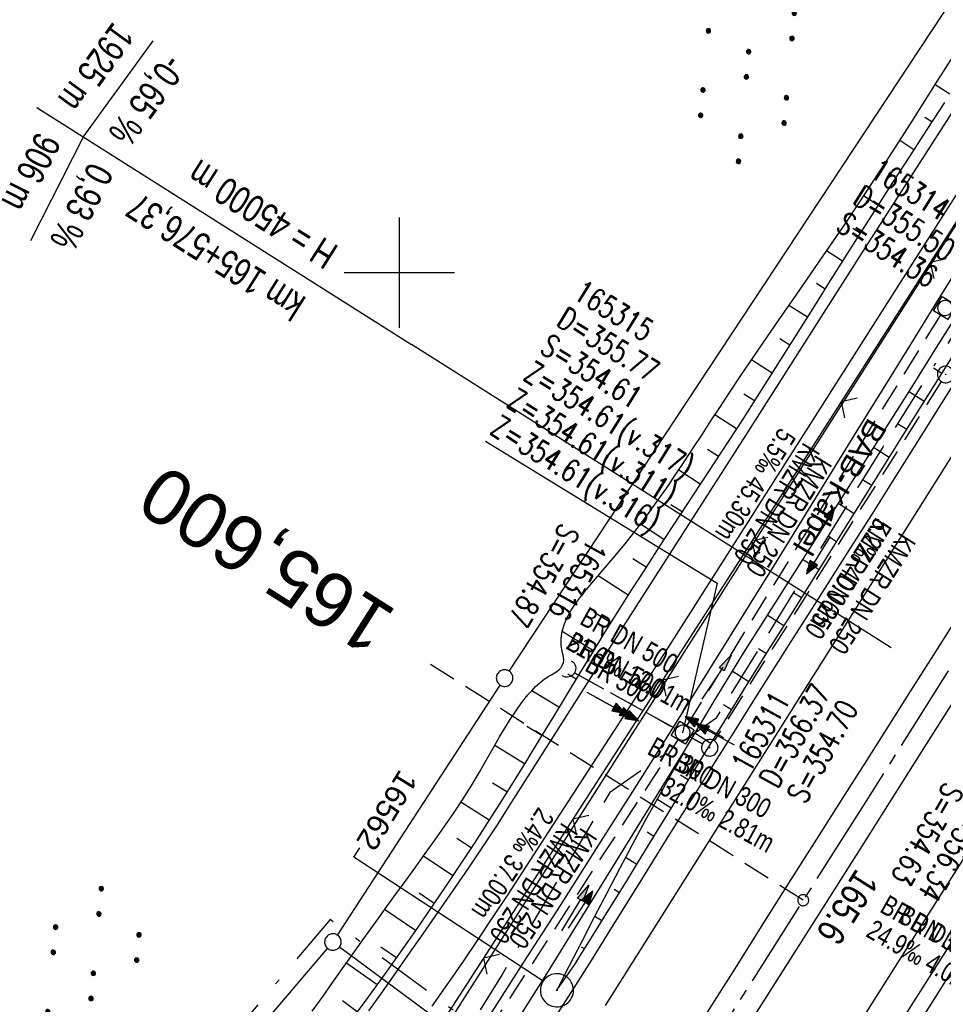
# Model space of a CAD drawing. Extents: x 509601 to 510326, y 459976 to 460916.
# Tile 20 of 39: x 509766 to 509849, y 460234 to 460323. Entities that reach past the tile are written whole.
import ezdxf
from ezdxf import colors
from ezdxf.entities.mleader import LeaderData, LeaderLine
from ezdxf.enums import TextEntityAlignment as Align
from ezdxf.math import Vec2, Vec3

# ---------------------------------------------------------------- set-up
doc = ezdxf.new("R2010")
doc.units = 0
doc.header["$LTSCALE"] = 10
doc.header["$MEASUREMENT"] = 0
for name, pattern in [('ACAD_ISO16W100', [73, 15, -6.5, 15, -6.5, 15, -7, 1, -7]), ('ACHSE', [5.5, 4, -0.5, 0.5, -0.5]), ('AUSGEZOGEN', [0]), ('LT00', [0]), ('LT08', [0.42, 0.2, -0.1, 0.02, -0.1]), ('LT12', [0.4, 0.3, -0.1]), ('LT17', [0.15, 0.1, -0.05]), ('STRICHLINIE2', [0.375, 0.25, -0.125])]:
    doc.linetypes.add(name, pattern=pattern)
doc.layers.get('0').update_dxf_attribs({"linetype": 'LT00'})
for name, color, linetype in [('--EK_FBR', 1, 'LT00'), ('--EK_Halt-Pfeil', 4, 'LT00'), ('--EK_Haltung', 7, 'STRICHLINIE2'), ('--EK_Haltung-Text', 140, 'LT00'), ('--EK_Schacht-Text', 5, 'LT00'), ('--EK_ST-93-1', 30, 'LT17'), ('--EL_DFK_AB_L', 21, 'LT00'), ('--EL_Halt-Pfeil', 4, 'LT00'), ('--EL_Haltung', 182, 'STRICHLINIE2'), ('--EL_Haltung-Text', 182, 'LT00'), ('-AX-093', 35, 'ACHSE'), ('-GRA-20W', 250, 'LT00'), ('-ST-93-1', 250, 'LT00'), ('BAB-KABEL', 220, 'ACAD_ISO16W100'), ('BAB-KABEL_TEXT', 221, 'Continuous'), ('DFK_AB_L', 21, 'LT00'), ('DFK_GZPKT', 250, 'LT00'), ('DFK_KATASTER', 250, 'LT00'), ('DFK_NUTZUNG', 250, 'LT00'), ('DL', 182, 'LT12'), ('DL_PFEIL', 201, 'LT00'), ('DL_TEXT', 182, 'LT00'), ('FESTPKT_TEXT_B', 211, 'LT00'), ('GEMEINDEGRENZE', 3, 'LT08'), ('PFEIL', 140, 'AUSGEZOGEN'), ('V109_AFBR_BAB', 250, 'LT00'), ('V109_BOESCH', 250, 'LT00'), ('V109_BOSCHUNG', 250, 'LT00'), ('V109_GRABEN', 250, 'LT00'), ('V109_KA_MULD', 182, 'LT00'), ('V109_KA_PRUF', 182, 'LT00'), ('V109_LD_MARK', 250, 'LT00'), ('V109_PKT_AU', 211, 'LT00'), ('V109_RASTER', 250, 'LT00'), ('V109_UK_DURCH', 182, 'LT00'), ('V109_ZAUN', 40, 'LT00')]:
    doc.layers.add(name, color=color, linetype=linetype)
doc.styles.add('Beschrift', font='ARIAL.TTF')
doc.styles.add('Haltungsbeschriftung', font='ARIAL.TTF', dxfattribs={"width": 0.75})
doc.styles.add('schachtbeschriftung', font='romans.shx', dxfattribs={"width": 0.75, "height": 2})
doc.styles.get("Standard").update_dxf_attribs({"font": 'ARIAL.TTF'})

# ---------------------------------------------------------------- blocks, each defined once
blk = doc.blocks.new('SYMB7010')
at = {"color": 0, "linetype": 'ByBlock'}
for points in [[(-0.031408, 0.499213), (-0.093728, 0.49134), (-0.15457, 0.475719), (-0.212975, 0.452595), (-0.268021, 0.422333), (-0.31884, 0.385411), (-0.36463, 0.342411), (-0.40467, 0.29401), (-0.438329, 0.240973), (-0.465074, 0.184136), (-0.484486, 0.124395), (-0.496256, 0.062692), (-0.5002, 0)], [(-0.5002, 0), (-0.496256, -0.062692), (-0.484486, -0.124395), (-0.465075, -0.184136), (-0.438329, -0.240973), (-0.404671, -0.29401), (-0.36463, -0.342411), (-0.31884, -0.385411), (-0.268021, -0.422333), (-0.212975, -0.452595), (-0.154571, -0.475719), (-0.093728, -0.49134), (-0.031408, -0.499213), (0.031408, -0.499213)], [(0.5002, 0), (0.496256, 0.062692), (0.484485, 0.124395), (0.465074, 0.184136), (0.438329, 0.240973), (0.40467, 0.29401), (0.36463, 0.342411), (0.31884, 0.385411), (0.268021, 0.422333), (0.212975, 0.452595), (0.15457, 0.475719), (0.093728, 0.49134), (0.031408, 0.499213), (-0.031408, 0.499213)], [(0.031408, -0.499213), (0.093728, -0.491341), (0.15457, -0.475719), (0.212975, -0.452595), (0.268021, -0.422333), (0.31884, -0.385411), (0.36463, -0.342411), (0.404671, -0.294011), (0.438329, -0.240974), (0.465075, -0.184136), (0.484486, -0.124395), (0.496256, -0.062692), (0.500201, 0)]]:
    blk.add_lwpolyline(points, dxfattribs=at)
blk = doc.blocks.new('SYMB7110')
at = {"color": 0, "linetype": 'ByBlock'}
for p, q in [((-0.515, 0.392919), (-0.515, 0.367081)), ((-0.51, 0.362895), (-0.51, 0.397105)), ((-0.505, 0.399164), (-0.505, 0.360836)), ((-0.5, 0.360204), (-0.5, 0.399796)), ((-0.495, 0.399164), (-0.495, 0.360836)), ((-0.49, 0.362895), (-0.49, 0.397105)), ((-0.485, 0.392919), (-0.485, 0.367081)), ((-0.48, 0.379874), (-0.48, 0.380145)), ((-0.285, 0.392919), (-0.285, 0.367081)), ((-0.28, 0.362895), (-0.28, 0.397105)), ((-0.275, 0.399164), (-0.275, 0.360836)), ((-0.27, 0.360204), (-0.27, 0.399796)), ((-0.265, 0.399164), (-0.265, 0.360836)), ((-0.26, 0.362895), (-0.26, 0.397105)), ((-0.255, 0.392919), (-0.255, 0.367081)), ((-0.25, 0.379874), (-0.25, 0.380146)), ((0.255, 0.392919), (0.255, 0.367081)), ((0.26, 0.362895), (0.26, 0.397105)), ((0.265, 0.399164), (0.265, 0.360836)), ((0.27, 0.360204), (0.27, 0.399796)), ((0.275, 0.399164), (0.275, 0.360836)), ((0.28, 0.362895), (0.28, 0.397105)), ((0.285, 0.392919), (0.285, 0.367081)), ((0.29, 0.379874), (0.29, 0.380145)), ((0.485, 0.392919), (0.485, 0.367081)), ((0.49, 0.362895), (0.49, 0.397105)), ((0.495, 0.399164), (0.495, 0.360836)), ((0.5, 0.360204), (0.5, 0.399796)), ((0.505, 0.399164), (0.505, 0.360836)), ((0.51, 0.362895), (0.51, 0.397105)), ((0.515, 0.392919), (0.515, 0.367081)), ((0.52, 0.379874), (0.52, 0.380146)), ((-0.9, 0.012919), (-0.9, -0.012919)), ((-0.895, -0.017106), (-0.895, 0.017105)), ((-0.89, 0.019164), (-0.89, -0.019164)), ((-0.885, -0.019797), (-0.885, 0.019796)), ((-0.88, 0.019164), (-0.88, -0.019164)), ((-0.875, -0.017106), (-0.875, 0.017105)), ((-0.87, 0.012919), (-0.87, -0.012919)), ((-0.865, -0.000126), (-0.865, 0.000145)), ((-0.67, 0.012919), (-0.67, -0.012919)), ((-0.665, -0.017106), (-0.665, 0.017105)), ((-0.66, 0.019164), (-0.66, -0.019164)), ((-0.655, -0.019797), (-0.655, 0.019796)), ((-0.65, 0.019164), (-0.65, -0.019164)), ((-0.645, -0.017106), (-0.645, 0.017105)), ((-0.64, 0.012919), (-0.64, -0.012919)), ((-0.635, -0.000126), (-0.635, 0.000145)), ((-0.13, 0.012919), (-0.13, -0.012919)), ((-0.125, -0.017105), (-0.125, 0.017105)), ((-0.12, 0.019164), (-0.12, -0.019164)), ((-0.115, -0.019796), (-0.115, 0.019796)), ((-0.11, 0.019164), (-0.11, -0.019164)), ((-0.105, -0.017105), (-0.105, 0.017105)), ((-0.1, 0.012919), (-0.1, -0.012919)), ((-0.095, -0.000126), (-0.095, 0.000146)), ((0.1, 0.012919), (0.1, -0.012919)), ((0.105, -0.017105), (0.105, 0.017105)), ((0.11, 0.019164), (0.11, -0.019164)), ((0.115, -0.019796), (0.115, 0.019796)), ((0.12, 0.019164), (0.12, -0.019164)), ((0.125, -0.017105), (0.125, 0.017105)), ((0.13, 0.012919), (0.13, -0.012919)), ((0.135, -0.000126), (0.135, 0.000146)), ((0.64, 0.012919), (0.64, -0.012919)), ((0.645, -0.017105), (0.645, 0.017105)), ((0.65, 0.019164), (0.65, -0.019164)), ((0.655, -0.019796), (0.655, 0.019796)), ((0.66, 0.019164), (0.66, -0.019164)), ((0.665, -0.017105), (0.665, 0.017105)), ((0.67, 0.012919), (0.67, -0.012919)), ((0.675, -0.000126), (0.675, 0.000146)), ((0.87, 0.012919), (0.87, -0.012919)), ((0.875, -0.017105), (0.875, 0.017105)), ((0.88, 0.019164), (0.88, -0.019164)), ((0.885, -0.019796), (0.885, 0.019796)), ((0.89, 0.019164), (0.89, -0.019164)), ((0.895, -0.017105), (0.895, 0.017105)), ((0.9, 0.012919), (0.9, -0.012919)), ((0.905, -0.000126), (0.905, 0.000146)), ((-0.515, -0.367081), (-0.515, -0.392919)), ((-0.51, -0.397105), (-0.51, -0.362895)), ((-0.505, -0.360836), (-0.505, -0.399164)), ((-0.5, -0.399796), (-0.5, -0.360204)), ((-0.495, -0.360836), (-0.495, -0.399164)), ((-0.49, -0.397106), (-0.49, -0.362895)), ((-0.485, -0.367081), (-0.485, -0.392919)), ((-0.48, -0.380126), (-0.48, -0.379855)), ((-0.285, -0.367081), (-0.285, -0.392919)), ((-0.28, -0.397105), (-0.28, -0.362895)), ((-0.275, -0.360836), (-0.275, -0.399164)), ((-0.27, -0.399796), (-0.27, -0.360204)), ((-0.265, -0.360836), (-0.265, -0.399164)), ((-0.26, -0.397105), (-0.26, -0.362895)), ((-0.255, -0.367081), (-0.255, -0.392919)), ((-0.25, -0.380126), (-0.25, -0.379855)), ((0.255, -0.367081), (0.255, -0.392919)), ((0.26, -0.397105), (0.26, -0.362895)), ((0.265, -0.360836), (0.265, -0.399164)), ((0.27, -0.399796), (0.27, -0.360204)), ((0.275, -0.360836), (0.275, -0.399164)), ((0.28, -0.397105), (0.28, -0.362895)), ((0.285, -0.367081), (0.285, -0.392919)), ((0.29, -0.380126), (0.29, -0.379855)), ((0.485, -0.367081), (0.485, -0.392919)), ((0.49, -0.397105), (0.49, -0.362895)), ((0.495, -0.360836), (0.495, -0.399164)), ((0.5, -0.399796), (0.5, -0.360204)), ((0.505, -0.360836), (0.505, -0.399164)), ((0.51, -0.397105), (0.51, -0.362895)), ((0.515, -0.367081), (0.515, -0.392919)), ((0.52, -0.380126), (0.52, -0.379855))]:
    blk.add_line(p, q, dxfattribs=at)
for points in [[(-0.48, 0.38), (-0.481981, 0.388678), (-0.48753, 0.395637), (-0.49555, 0.399499), (-0.50445, 0.399499), (-0.51247, 0.395637), (-0.518019, 0.388678), (-0.52, 0.38), (-0.518019, 0.371322), (-0.51247, 0.364363), (-0.50445, 0.360501), (-0.49555, 0.360501), (-0.48753, 0.364363), (-0.481981, 0.371322), (-0.48, 0.38)], [(-0.25, 0.38), (-0.251981, 0.388678), (-0.25753, 0.395637), (-0.26555, 0.399499), (-0.27445, 0.399499), (-0.28247, 0.395637), (-0.288019, 0.388678), (-0.29, 0.38), (-0.288019, 0.371322), (-0.28247, 0.364363), (-0.27445, 0.360501), (-0.26555, 0.360501), (-0.25753, 0.364363), (-0.251981, 0.371322), (-0.25, 0.38)], [(0.29, 0.38), (0.288019, 0.388678), (0.28247, 0.395637), (0.27445, 0.399499), (0.26555, 0.399499), (0.25753, 0.395637), (0.251981, 0.388678), (0.25, 0.38), (0.251981, 0.371322), (0.25753, 0.364363), (0.26555, 0.360501), (0.27445, 0.360501), (0.28247, 0.364363), (0.288019, 0.371322), (0.29, 0.38)], [(0.52, 0.38), (0.518019, 0.388678), (0.51247, 0.395637), (0.50445, 0.399499), (0.495549, 0.399499), (0.48753, 0.395637), (0.481981, 0.388678), (0.48, 0.38), (0.481981, 0.371322), (0.48753, 0.364363), (0.495549, 0.360501), (0.50445, 0.360501), (0.51247, 0.364363), (0.518019, 0.371322), (0.52, 0.38)], [(-0.865, 0), (-0.866981, 0.008678), (-0.87253, 0.015637), (-0.88055, 0.019498), (-0.88945, 0.019498), (-0.89747, 0.015637), (-0.903019, 0.008678), (-0.905, 0)], [(-0.905, 0), (-0.903019, -0.008678), (-0.89747, -0.015637), (-0.88945, -0.019499), (-0.88055, -0.019499), (-0.87253, -0.015637), (-0.866981, -0.008678), (-0.865, 0)], [(-0.635, 0), (-0.636981, 0.008678), (-0.64253, 0.015637), (-0.65055, 0.019498), (-0.65945, 0.019498), (-0.66747, 0.015637), (-0.673019, 0.008678), (-0.675, 0)], [(-0.675, 0), (-0.673019, -0.008678), (-0.66747, -0.015637), (-0.65945, -0.019499), (-0.65055, -0.019499), (-0.64253, -0.015637), (-0.636981, -0.008678), (-0.635, 0)], [(-0.095, 0), (-0.096981, 0.008678), (-0.10253, 0.015637), (-0.11055, 0.019499), (-0.11945, 0.019499), (-0.12747, 0.015637), (-0.133019, 0.008678), (-0.135, 0)], [(-0.135, 0), (-0.133019, -0.008678), (-0.12747, -0.015637), (-0.11945, -0.019499), (-0.11055, -0.019499), (-0.10253, -0.015637), (-0.096981, -0.008678), (-0.095, 0)], [(0.135, 0), (0.133019, 0.008678), (0.12747, 0.015637), (0.11945, 0.019499), (0.11055, 0.019499), (0.10253, 0.015637), (0.096981, 0.008678), (0.095, 0)], [(0.095, 0), (0.096981, -0.008678), (0.10253, -0.015637), (0.11055, -0.019499), (0.11945, -0.019499), (0.12747, -0.015637), (0.133019, -0.008678), (0.135, 0)], [(0.675, 0), (0.673019, 0.008678), (0.66747, 0.015637), (0.65945, 0.019499), (0.65055, 0.019499), (0.64253, 0.015637), (0.636981, 0.008678), (0.635, 0)], [(0.635, 0), (0.636981, -0.008678), (0.64253, -0.015637), (0.65055, -0.019499), (0.65945, -0.019499), (0.66747, -0.015637), (0.673019, -0.008678), (0.675, 0)], [(0.905, 0), (0.903019, 0.008678), (0.89747, 0.015637), (0.88945, 0.019499), (0.88055, 0.019499), (0.87253, 0.015637), (0.866981, 0.008678), (0.865, 0)], [(0.865, 0), (0.866981, -0.008678), (0.87253, -0.015637), (0.88055, -0.019499), (0.88945, -0.019499), (0.89747, -0.015637), (0.903019, -0.008678), (0.905, 0)], [(-0.48, -0.38), (-0.481981, -0.371322), (-0.48753, -0.364363), (-0.49555, -0.360501), (-0.50445, -0.360501), (-0.51247, -0.364363), (-0.518019, -0.371322), (-0.52, -0.38), (-0.518019, -0.388678), (-0.51247, -0.395637), (-0.50445, -0.399499), (-0.49555, -0.399499), (-0.48753, -0.395637), (-0.481981, -0.388678), (-0.48, -0.38)], [(-0.25, -0.38), (-0.251981, -0.371322), (-0.25753, -0.364363), (-0.26555, -0.360501), (-0.27445, -0.360501), (-0.28247, -0.364363), (-0.288019, -0.371322), (-0.29, -0.38), (-0.288019, -0.388678), (-0.28247, -0.395637), (-0.27445, -0.399499), (-0.26555, -0.399499), (-0.25753, -0.395637), (-0.251981, -0.388678), (-0.25, -0.38)], [(0.29, -0.38), (0.288019, -0.371322), (0.28247, -0.364363), (0.27445, -0.360501), (0.26555, -0.360501), (0.25753, -0.364363), (0.251981, -0.371322), (0.25, -0.38), (0.251981, -0.388678), (0.25753, -0.395637), (0.26555, -0.399499), (0.27445, -0.399499), (0.28247, -0.395637), (0.288019, -0.388678), (0.29, -0.38)], [(0.52, -0.38), (0.518019, -0.371322), (0.51247, -0.364363), (0.50445, -0.360501), (0.495549, -0.360501), (0.48753, -0.364363), (0.481981, -0.371322), (0.48, -0.38), (0.481981, -0.388678), (0.48753, -0.395637), (0.495549, -0.399499), (0.50445, -0.399499), (0.51247, -0.395637), (0.518019, -0.388678), (0.52, -0.38)]]:
    blk.add_lwpolyline(points, dxfattribs=at)
blk = doc.blocks.new('Pfreil3')
at = {"layer": 'PFEIL'}
blk.add_hatch(color=256, dxfattribs=at).paths.add_polyline_path([(-1.549, 0.273), (-1.549, -0.273), (0, 0)])
for p, q in [((-1.549, 0), (-4.831, 0)), ((-1.549, -0.273), (-1.549, 0.273)), ((-1.549, 0.273), (0, 0)), ((0, 0), (-1.549, -0.273))]:
    blk.add_line(p, q, dxfattribs=at)
blk = doc.blocks.new('SYMB0003')
at = {"color": 0, "linetype": 'ByBlock'}
for p, q in [((-0.015712, 0), (0.010166, 0.012015)), ((0, -0.021257), (-0.015712, 0)), ((0.010166, 0.012015), (0, -0.021257))]:
    blk.add_line(p, q, dxfattribs=at)
for points in [[(-0.031395, 0.499013), (-0.093691, 0.491144), (-0.154509, 0.475528), (-0.21289, 0.452414), (-0.267913, 0.422164), (-0.318712, 0.385257), (-0.364484, 0.342274), (-0.404509, 0.293893), (-0.438154, 0.240877), (-0.464888, 0.184062), (-0.484292, 0.124345), (-0.496058, 0.062667), (-0.5, 0)], [(0.5, 0), (0.496057, 0.062667), (0.484292, 0.124345), (0.464888, 0.184062), (0.438153, 0.240877), (0.404509, 0.293893), (0.364484, 0.342274), (0.318712, 0.385257), (0.267913, 0.422164), (0.21289, 0.452414), (0.154509, 0.475528), (0.093691, 0.491144), (0.031395, 0.499013), (-0.031395, 0.499013)], [(-0.5, 0), (-0.496058, -0.062667), (-0.484292, -0.124345), (-0.464888, -0.184062), (-0.438154, -0.240877), (-0.404509, -0.293893), (-0.364485, -0.342274), (-0.318712, -0.385257), (-0.267914, -0.422164), (-0.21289, -0.452414), (-0.154509, -0.475529), (-0.093691, -0.491144), (-0.031395, -0.499014), (0.031395, -0.499014)], [(0.031395, -0.499014), (0.093691, -0.491144), (0.154509, -0.475529), (0.21289, -0.452414), (0.267914, -0.422164), (0.318712, -0.385257), (0.364485, -0.342274), (0.404509, -0.293893), (0.438154, -0.240877), (0.464889, -0.184062), (0.484292, -0.124345), (0.496058, -0.062667), (0.5, 0)]]:
    blk.add_lwpolyline(points, dxfattribs=at)
blk = doc.blocks.new('SYMB1107')
at = {"color": 0, "linetype": 'ByBlock'}
for points in [[(-0.2, 0), (-0.196157, 0.039018), (-0.184776, 0.076537), (-0.166294, 0.111114), (-0.141421, 0.141421), (-0.111114, 0.166294), (-0.076537, 0.184776), (-0.039018, 0.196157), (0, 0.2)], [(0, 0.2), (0.039018, 0.196157), (0.076537, 0.184776), (0.111114, 0.166294), (0.141421, 0.141421), (0.166294, 0.111114), (0.184776, 0.076537), (0.196157, 0.039018), (0.2, 0)]]:
    blk.add_lwpolyline(points, dxfattribs=at)
blk = doc.blocks.new('SYMB1210')
at = {"color": 0, "linetype": 'ByBlock'}
blk.add_line((0.018815, -0.179014), (0.055623, -0.17119), dxfattribs=at)
for points in [[(-0.2, -0.2), (-0.2, 0.2), (0.2, 0.2), (0.2, -0.2), (-0.2, -0.2)], [(0.018815, 0.179014), (-0.018815, 0.179014), (-0.055623, 0.17119), (-0.09, 0.155885), (-0.120444, 0.133766), (-0.145623, 0.105801), (-0.164438, 0.073213), (-0.176067, 0.037424), (-0.18, 0)], [(-0.18, 0), (-0.176067, -0.037424), (-0.164438, -0.073213), (-0.145623, -0.105801), (-0.120444, -0.133766), (-0.09, -0.155885), (-0.055623, -0.17119), (-0.018815, -0.179014), (0.018815, -0.179014)], [(0.18, 0), (0.176067, 0.037424), (0.164438, 0.073213), (0.145623, 0.105801), (0.120444, 0.133766), (0.09, 0.155885), (0.055623, 0.17119), (0.018815, 0.179014)], [(0.055623, -0.17119), (0.09, -0.155885), (0.120444, -0.133766), (0.145623, -0.105801), (0.164438, -0.073213), (0.176067, -0.037424), (0.18, 0)]]:
    blk.add_lwpolyline(points, dxfattribs=at)
blk = doc.blocks.new('_None')
blk = doc.blocks.new('SYMB0024')
at = {"color": 0, "linetype": 'ByBlock'}
for p, q in [((-0.5, 0.5), (0, 0)), ((0, 0), (0.5, 0.5))]:
    blk.add_line(p, q, dxfattribs=at)
blk = doc.blocks.new('SYMB0070')
at = {"color": 0, "linetype": 'ByBlock'}
for p, q in [((-0.5, 0), (0.2, 0)), ((0.5, 0), (0.2, 0.1)), ((0.2, 0.1), (0.2, 0)), ((0.468, 0), (0.21, 0.086)), ((0.21, 0.086), (0.21, -0.086)), ((0.21, -0.086), (0.468, 0)), ((0.22, -0.072), (0.437, 0)), ((0.23, -0.058), (0.405, 0)), ((0.24, -0.045), (0.374, 0)), ((0.342, 0), (0.25, 0.031)), ((0.25, 0.031), (0.25, -0.031)), ((0.25, -0.031), (0.342, 0)), ((0.26, -0.017), (0.31, 0)), ((0.27, -0.003), (0.279, 0))]:
    blk.add_line(p, q, dxfattribs=at)
for points in [[(0.2, 0), (0.2, -0.1), (0.5, 0)], [(0.437, 0), (0.22, 0.072), (0.22, -0.072)], [(0.405, 0), (0.23, 0.058), (0.23, -0.058)], [(0.374, 0), (0.24, 0.045), (0.24, -0.045)], [(0.31, 0), (0.26, 0.017), (0.26, -0.017)], [(0.279, 0), (0.27, 0.003), (0.27, -0.003)]]:
    blk.add_lwpolyline(points, dxfattribs=at)
blk = doc.blocks.new('SYMB2')
at = {"color": 0, "linetype": 'ByBlock', "flags": 128}
for points in [[(-0.031395, 0.499013), (-0.093691, 0.491144), (-0.154509, 0.475528), (-0.21289, 0.452414), (-0.267913, 0.422164), (-0.318712, 0.385257), (-0.364484, 0.342274), (-0.404509, 0.293893), (-0.438154, 0.240877), (-0.464888, 0.184062), (-0.484292, 0.124345), (-0.496058, 0.062667), (-0.5, 0)], [(-0.5, 0), (-0.496058, -0.062667), (-0.484292, -0.124345), (-0.464888, -0.184062), (-0.438154, -0.240877), (-0.404509, -0.293893), (-0.364485, -0.342274), (-0.318712, -0.385257), (-0.267914, -0.422164), (-0.21289, -0.452414), (-0.154509, -0.475529), (-0.093691, -0.491144), (-0.031395, -0.499014), (0.031395, -0.499014)], [(0.5, 0), (0.496057, 0.062667), (0.484292, 0.124345), (0.464888, 0.184062), (0.438153, 0.240877), (0.404509, 0.293893), (0.364484, 0.342274), (0.318712, 0.385257), (0.267913, 0.422164), (0.21289, 0.452414), (0.154509, 0.475528), (0.093691, 0.491144), (0.031395, 0.499013), (-0.031395, 0.499013)], [(0.031395, -0.499014), (0.093691, -0.491144), (0.154509, -0.475529), (0.21289, -0.452414), (0.267914, -0.422164), (0.318712, -0.385257), (0.364485, -0.342274), (0.404509, -0.293893), (0.438154, -0.240877), (0.464889, -0.184062), (0.484292, -0.124345), (0.496058, -0.062667), (0.5, 0)]]:
    blk.add_lwpolyline(points, dxfattribs=at)

msp = doc.modelspace()

# ---------------------------------------------------------------- linework, layer by layer
at = {"layer": '--EK_FBR'}
for points in [[(510011.406, 460496.817), (509999.987, 460478.335), (509987.449, 460458.133), (509974.348, 460436.995), (509961.896, 460416.971), (509949.502, 460397.266), (509940.586, 460382.971), (509927.682, 460362.435), (509915.231, 460342.591), (509902.115, 460321.764), (509888.368, 460299.901), (509875.534, 460279.551), (509863.421, 460260.35), (509850.935, 460240.657), (509838.386, 460220.89)], [(509802.982, 460233.464), (509804.383, 460235.471), (509805.769, 460237.488), (509807.14, 460239.515), (509808.5, 460241.551), (509809.849, 460243.593), (509811.191, 460245.64), (509812.526, 460247.691), (509813.857, 460249.745), (509824.298, 460265.879), (509835.193, 460283.002), (509846.347, 460300.532), (509857.091, 460317.355), (509866.688, 460332.533), (509878.948, 460351.669), (509882.831, 460357.755), (509899.892, 460384.592), (509910.982, 460401.871), (509922.248, 460419.533), (509932.706, 460435.818), (509944.754, 460454.696), (509955.283, 460471.527), (509966.191, 460488.451)], [(509907.17, 460404.143), (509896.158, 460386.876), (509883.77, 460367.496), (509879.123, 460360.183), (509875.076, 460353.884), (509862.898, 460334.735), (509853.463, 460319.73), (509842.503, 460302.713), (509831.384, 460285.243), (509820.723, 460268.567), (509810.15, 460251.93), (509808.853, 460249.914), (509807.535, 460247.912), (509806.2, 460245.922), (509804.85, 460243.942), (509803.488, 460241.969), (509802.117, 460240.002), (509800.74, 460238.039), (509799.36, 460236.078), (509798.28, 460234.546), (509797.198, 460233.016)], [(509851.281, 460291.526), (509849.162, 460288.155), (509847.043, 460284.783), (509844.922, 460281.413), (509842.799, 460278.043), (509840.672, 460274.677), (509838.951, 460271.962), (509837.228, 460269.248), (509835.504, 460266.535), (509833.781, 460263.821), (509832.06, 460261.105), (509830.343, 460258.387), (509828.632, 460255.666), (509827.02, 460253.089), (509825.412, 460250.51), (509823.807, 460247.929), (509822.202, 460245.347), (509820.597, 460242.766), (509818.989, 460240.186), (509817.377, 460237.61), (509815.758, 460235.037), (509814.167, 460232.524)]]:
    msp.add_lwpolyline(points, dxfattribs=at)
at = {"layer": '--EK_FBR', "color": 2}
for points in [[(509850.513, 460268.62), (509848.437, 460265.34), (509846.359, 460262.062), (509844.279, 460258.785), (509842.198, 460255.508), (509840.118, 460252.231), (509838.04, 460248.953), (509835.502, 460244.941), (509832.967, 460240.928), (509830.434, 460236.912), (509827.903, 460232.896)], [(509853.708, 460266.598), (509847.562, 460256.879), (509841.412, 460247.163), (509838.209, 460242.107), (509835.006, 460237.052), (509831.804, 460231.996)]]:
    msp.add_lwpolyline(points, dxfattribs=at)
at = {"layer": '--EK_Haltung'}
for p, q in [((509826.078, 460258.897), (509849.091, 460296.168)), ((509849.137, 460290.137), (509828.544, 460257.531)), ((509815.844, 460263.739), (509825.029, 460258.624)), ((509805.925, 460227.873), (509825.275, 460257.63)), ((509827.487, 460257.26), (509826.34, 460257.896))]:
    msp.add_line(p, q, dxfattribs=at)
at = {"layer": '--EK_Schacht-Text', "flags": 128}
msp.add_lwpolyline([(509807.81, 460284.723), (509828.806, 460271.823), (509825.684, 460258.259)], dxfattribs=at)
at = {"layer": '--EK_ST-93-1', "ltscale": 2.5}
msp.add_line((509836.617, 460243.068), (509802.821, 460264.466), dxfattribs=at)
at = {"layer": '--EL_DFK_AB_L'}
msp.add_line((509932.938, 460434.207), (509804.672, 460232.293), dxfattribs=at)
at = {"layer": '--EL_Haltung'}
for p, q in [((509826.078, 460258.897), (509849.091, 460296.168)), ((509849.137, 460290.137), (509828.544, 460257.531)), ((509815.844, 460263.739), (509825.029, 460258.624)), ((509805.925, 460227.873), (509825.275, 460257.63)), ((509827.487, 460257.26), (509826.34, 460257.896))]:
    msp.add_line(p, q, dxfattribs=at)
at = {"layer": '-AX-093', "ltscale": 0.2}
msp.add_lwpolyline([(509989.923, 460487.425), (509976.585, 460465.943), (509963.225, 460444.475), (509949.842, 460423.021), (509936.44, 460401.58), (509923.018, 460380.151), (509909.577, 460358.733), (509896.119, 460337.326), (509882.646, 460315.93), (509869.157, 460294.542), (509855.655, 460273.164), (509842.14, 460251.793), (509828.613, 460230.43), (509815.077, 460209.073), (509801.53, 460187.722), (509787.976, 460166.376), (509774.415, 460145.035), (509760.847, 460123.697), (509747.275, 460102.363), (509733.7, 460081.031), (509717.067, 460054.904)], dxfattribs=at)
at = {"layer": '-GRA-20W'}
for p, q in [((509771.339, 460312.312), (509777.685, 460321.044)), ((509767.113, 460314.984), (509801.089, 460293.498)), ((509771.339, 460312.312), (509766.549, 460302.911)), ((509844.604, 460265.98), (509801.089, 460293.498))]:
    msp.add_line(p, q, dxfattribs=at)
at = {"layer": 'BAB-KABEL', "ltscale": 0.03, "flags": 128}
msp.add_lwpolyline([(510190.691, 460849.487), (510190.018, 460847.767), (510183.495, 460836.65), (510180.008, 460830.874), (510176.148, 460823.975), (510174.496, 460821.683), (510167.06, 460811.484), (510163.849, 460807.726), (510158.702, 460798.437), (510145.591, 460775.749), (510145.515, 460775.622), (510139.551, 460766.251), (510127.889, 460745.686), (510116.48, 460725.504), (510103.19, 460703.693), (510088.771, 460679.997), (510076.363, 460660.183), (510061.574, 460635.848), (510045.285, 460608.895), (510034.008, 460589.702), (510024.1, 460573.649), (510002.668, 460537.932), (509987.301, 460513.096), (509974.333, 460492.261), (509961.21, 460471.994), (509950.27, 460455.503), (509943.57, 460445.898), (509931.328, 460428.697), (509923.89, 460415.128), (509914.561, 460398.501), (509908.297, 460386.712), (509894.891, 460365.429), (509878.847, 460339.881), (509861.197, 460311.883), (509843.864, 460284.23), (509828.701, 460259.544), (509819.089, 460252.85), (509809.313, 460236.334), (509794.746, 460212.757), (509792.125, 460209.119), (509771.59, 460183.683), (509747.182, 460153.37), (509734.689, 460137.244), (509730.907, 460132.09), (509733.129, 460114.536), (509731.409, 460108.008), (509724.523, 460095.604), (509711.28, 460076.685), (509702.947, 460063.479)], dxfattribs=at)
at = {"layer": 'DFK_AB_L'}
msp.add_line((509932.938, 460434.207), (509804.672, 460232.293), dxfattribs=at)
at = {"layer": 'DFK_KATASTER'}
for p, q in [((509809.953, 460263.846), (509873.91, 460360.829)), ((509794.379, 460239.898), (509809.131, 460262.591)), ((509779.376, 460222.111), (509793.484, 460238.698)), ((509794.573, 460238.824), (509803.667, 460232.105))]:
    msp.add_line(p, q, dxfattribs=at)
at = {"layer": 'DL'}
for p, q in [((509815.873, 460263.689), (509825.034, 460258.653)), ((509826.331, 460257.893), (509827.479, 460257.245))]:
    msp.add_line(p, q, dxfattribs=at)
at = {"layer": 'GEMEINDEGRENZE', "ltscale": 2.5, "flags": 128}
msp.add_lwpolyline([(510083.199, 460366.516), (510084.552, 460407.24), (510070.103, 460416.148), (510053.224, 460414.501), (510045.751, 460363.547), (510043.242, 460334.007), (510040.272, 460311.624), (510036.261, 460289.827), (509999.14, 460276.165), (509957.387, 460262.021), (509953.253, 460305.415), (509926.644, 460335.779), (509924.241, 460334.504), (509854.828, 460222.723), (509804.897, 460233.062), (509793.735, 460241.309), (509777.789, 460222.56), (509761.222, 460206.132), (509751.6, 460198.75), (509740.252, 460200.73), (509714.233, 460213.645), (509694.773, 460218.554), (509672.896, 460208.444), (509658.068, 460219.38)], dxfattribs=at)
at = {"layer": 'V109_AFBR_BAB'}
for points in [[(510011.406, 460496.817), (509999.987, 460478.335), (509987.449, 460458.133), (509974.348, 460436.995), (509961.896, 460416.971), (509949.502, 460397.266), (509940.586, 460382.971), (509927.682, 460362.435), (509915.231, 460342.591), (509902.115, 460321.764), (509888.368, 460299.901), (509875.534, 460279.551), (509863.421, 460260.35), (509850.935, 460240.657), (509838.386, 460220.89)], [(509802.982, 460233.464), (509804.383, 460235.471), (509805.769, 460237.488), (509807.14, 460239.515), (509808.5, 460241.551), (509809.849, 460243.593), (509811.191, 460245.64), (509812.526, 460247.691), (509813.857, 460249.745), (509824.298, 460265.879), (509835.193, 460283.002), (509846.347, 460300.532), (509857.091, 460317.355), (509866.688, 460332.533), (509878.948, 460351.669), (509882.831, 460357.755), (509899.892, 460384.592), (509910.982, 460401.871), (509922.248, 460419.533), (509932.706, 460435.818), (509944.754, 460454.696), (509955.283, 460471.527), (509966.191, 460488.451)], [(509907.17, 460404.143), (509896.158, 460386.876), (509883.77, 460367.496), (509879.123, 460360.183), (509875.076, 460353.884), (509862.898, 460334.735), (509853.463, 460319.73), (509842.503, 460302.713), (509831.384, 460285.243), (509820.723, 460268.567), (509810.15, 460251.93), (509808.853, 460249.914), (509807.535, 460247.912), (509806.2, 460245.922), (509804.85, 460243.942), (509803.488, 460241.969), (509802.117, 460240.002), (509800.74, 460238.039), (509799.36, 460236.078), (509798.28, 460234.546), (509797.198, 460233.016)], [(509851.281, 460291.526), (509849.162, 460288.155), (509847.043, 460284.783), (509844.922, 460281.413), (509842.799, 460278.043), (509840.672, 460274.677), (509838.951, 460271.962), (509837.228, 460269.248), (509835.504, 460266.535), (509833.781, 460263.821), (509832.06, 460261.105), (509830.343, 460258.387), (509828.632, 460255.666), (509827.02, 460253.089), (509825.412, 460250.51), (509823.807, 460247.929), (509822.202, 460245.347), (509820.597, 460242.766), (509818.989, 460240.186), (509817.377, 460237.61), (509815.758, 460235.037), (509814.167, 460232.524)]]:
    msp.add_lwpolyline(points, dxfattribs=at)
at = {"layer": 'V109_AFBR_BAB', "color": 0}
for points in [[(509850.513, 460268.62), (509848.437, 460265.34), (509846.359, 460262.062), (509844.279, 460258.785), (509842.198, 460255.508), (509840.118, 460252.231), (509838.04, 460248.953), (509835.502, 460244.941), (509832.967, 460240.928), (509830.434, 460236.912), (509827.903, 460232.896)], [(509853.708, 460266.598), (509847.562, 460256.879), (509841.412, 460247.163), (509838.209, 460242.107), (509835.006, 460237.052), (509831.804, 460231.996)]]:
    msp.add_lwpolyline(points, dxfattribs=at)
at = {"layer": 'V109_BOESCH'}
for points in [[(509792.098, 460233.011), (509793.073, 460234.359), (509794.04, 460235.714), (509795.001, 460237.072), (509795.961, 460238.432), (509796.922, 460239.793), (509797.886, 460241.15), (509798.858, 460242.504), (509799.729, 460243.703), (509800.605, 460244.9), (509801.48, 460246.098), (509802.351, 460247.297), (509803.214, 460248.502), (509804.064, 460249.715), (509804.899, 460250.937), (509805.713, 460252.172), (509806.504, 460253.423), (509807.266, 460254.691), (509807.724, 460255.487), (509808.176, 460256.287), (509808.627, 460257.087), (509809.084, 460257.884), (509809.552, 460258.674), (509810.038, 460259.453), (509810.548, 460260.218), (509811.087, 460260.964), (509811.662, 460261.689), (509811.999, 460262.079), (509812.352, 460262.452), (509812.726, 460262.801), (509813.125, 460263.118), (509813.552, 460263.393), (509813.8, 460263.528), (509814.048, 460263.662), (509814.286, 460263.813), (509814.503, 460263.996), (509814.667, 460264.191), (509814.797, 460264.411), (509814.882, 460264.649), (509814.912, 460264.893), (509814.89, 460265.098), (509814.841, 460265.302), (509814.784, 460265.504), (509814.663, 460266.176), (509814.66, 460266.838), (509814.763, 460267.49), (509814.959, 460268.133), (509815.238, 460268.768), (509815.587, 460269.395), (509815.994, 460270.015), (509816.447, 460270.629), (509816.935, 460271.237), (509817.446, 460271.84), (509817.966, 460272.438), (509818.486, 460273.033), (509819.565, 460274.304), (509820.588, 460275.562), (509821.562, 460276.808), (509822.491, 460278.045), (509823.383, 460279.274), (509824.242, 460280.495), (509825.074, 460281.712), (509825.886, 460282.924), (509826.683, 460284.134), (509827.471, 460285.343), (509828.256, 460286.552), (509829.044, 460287.763), (509829.84, 460288.978), (509830.973, 460290.681), (509832.13, 460292.393), (509833.306, 460294.113), (509834.496, 460295.84), (509835.696, 460297.575), (509836.902, 460299.316), (509838.109, 460301.063), (509839.312, 460302.816), (509840.507, 460304.573), (509841.69, 460306.334), (509842.916, 460308.188), (509844.125, 460310.045), (509845.323, 460311.905), (509846.51, 460313.766), (509847.691, 460315.628), (509848.868, 460317.49), (509850.045, 460319.351)], [(509849.426, 460315.452), (509847.837, 460313), (509846.25, 460310.545), (509844.668, 460308.088), (509843.091, 460305.627), (509841.521, 460303.162), (509840.221, 460301.107), (509838.926, 460299.049), (509837.633, 460296.99), (509836.34, 460294.93), (509835.045, 460292.872), (509833.747, 460290.816), (509832.442, 460288.764), (509831.13, 460286.717), (509829.872, 460284.774), (509828.607, 460282.834), (509827.339, 460280.898), (509826.069, 460278.962), (509824.801, 460277.025), (509823.536, 460275.086), (509822.278, 460273.143), (509821.028, 460271.195), (509819.79, 460269.239), (509818.61, 460267.347), (509817.439, 460265.449), (509816.276, 460263.547), (509815.118, 460261.642), (509813.96, 460259.735), (509812.801, 460257.83), (509811.638, 460255.928), (509810.467, 460254.03), (509809.286, 460252.138), (509806.769, 460248.201), (509804.194, 460244.302), (509801.56, 460240.443), (509798.866, 460236.625), (509796.96, 460234.001), (509795.025, 460231.398)], [(509850.806, 460296.618), (509848.676, 460293.214), (509846.545, 460289.809), (509844.412, 460286.407), (509842.274, 460283.006), (509840.13, 460279.61), (509837.978, 460276.217), (509836.612, 460274.071), (509835.245, 460271.926), (509833.881, 460269.779), (509832.522, 460267.629), (509831.172, 460265.475), (509829.834, 460263.313), (509828.511, 460261.142), (509827.205, 460258.962), (509825.921, 460256.769), (509824.692, 460254.619), (509823.483, 460252.458), (509822.293, 460250.286), (509821.119, 460248.104), (509819.959, 460245.915), (509818.81, 460243.719), (509817.67, 460241.518), (509816.537, 460239.313), (509815.409, 460237.105), (509814.283, 460234.896)], [(509814.283, 460234.896), (509815.956, 460237.337), (509816.276, 460237.842), (509817.702, 460240.114), (509819.118, 460242.392), (509820.525, 460244.675), (509821.927, 460246.963), (509823.325, 460249.252), (509824.722, 460251.542), (509826.119, 460253.832), (509827.52, 460256.12), (509829.499, 460259.334), (509831.487, 460262.542), (509833.482, 460265.745), (509835.482, 460268.946), (509837.484, 460272.145), (509839.487, 460275.344), (509842.334, 460279.894), (509845.179, 460284.446), (509848.023, 460288.998), (509850.867, 460293.55)], [(509850.334, 460237.04), (509848.549, 460234.222), (509846.761, 460231.406)]]:
    msp.add_lwpolyline(points, dxfattribs=at)
at = {"layer": 'V109_BOSCHUNG'}
for p, q in [((509849.908, 460316.196), (509848.594, 460317.056)), ((509848.277, 460313.679), (509847.633, 460314.1)), ((509846.647, 460311.16), (509845.377, 460311.991)), ((509845.024, 460308.642), (509844.387, 460309.054)), ((509843.407, 460306.121), (509842.101, 460306.953)), ((509841.796, 460303.596), (509841.112, 460304.026)), ((509840.192, 460301.061), (509838.736, 460301.976)), ((509838.595, 460298.521), (509837.813, 460299.012)), ((509837, 460295.981), (509835.322, 460297.035)), ((509835.403, 460293.44), (509834.51, 460294.002)), ((509833.802, 460290.904), (509831.921, 460292.085)), ((509849.186, 460290.86), (509848.442, 460291.33)), ((509832.189, 460288.367), (509831.22, 460288.983)), ((509847.597, 460288.316), (509846.173, 460289.215)), ((509830.563, 460285.839), (509828.61, 460287.096)), ((509846.007, 460285.771), (509845.262, 460286.242)), ((509844.417, 460283.227), (509842.982, 460284.133)), ((509828.924, 460283.318), (509827.951, 460283.952)), ((509827.28, 460280.808), (509825.325, 460282.083)), ((509842.827, 460280.683), (509842.085, 460281.152)), ((509825.635, 460278.299), (509824.629, 460278.956)), ((509841.236, 460278.14), (509839.781, 460279.059)), ((509823.993, 460275.789), (509821.849, 460277.187)), ((509839.645, 460275.596), (509838.908, 460276.062)), ((509822.365, 460273.278), (509821.174, 460274.045)), ((509838.053, 460273.054), (509836.563, 460273.995)), ((509820.75, 460270.758), (509818.019, 460272.498)), ((509836.461, 460270.511), (509835.732, 460270.972)), ((509819.161, 460268.233), (509817.625, 460269.19)), ((509834.87, 460267.967), (509833.345, 460268.931)), ((509817.587, 460265.69), (509814.751, 460267.439)), ((509833.281, 460265.423), (509832.559, 460265.879)), ((509816.027, 460263.137), (509815.286, 460263.589)), ((509831.695, 460262.876), (509830.163, 460263.844)), ((509814.469, 460260.573), (509812, 460262.08)), ((509830.117, 460260.331), (509829.396, 460260.78)), ((509812.911, 460258.01), (509811.547, 460258.842)), ((509828.249, 460257.3), (509826.786, 460258.213)), ((509811.341, 460255.444), (509808.64, 460257.11)), ((509826.191, 460253.987), (509825.505, 460254.415)), ((509809.756, 460252.888), (509808.457, 460253.698)), ((509808.145, 460250.338), (509805.583, 460251.973)), ((509824.644, 460251.416), (509823.353, 460252.221)), ((509806.51, 460247.805), (509805.212, 460248.652)), ((509823.082, 460248.854), (509822.465, 460249.239)), ((509804.852, 460245.287), (509802.184, 460247.066)), ((509821.517, 460246.294), (509820.496, 460246.932)), ((509819.947, 460243.738), (509819.469, 460244.037)), ((509803.168, 460242.784), (509801.796, 460243.719)), ((509801.464, 460240.305), (509798.664, 460242.235)), ((509818.369, 460241.187), (509817.711, 460241.597)), ((509799.731, 460237.837), (509798.331, 460238.821)), ((509816.778, 460238.643), (509816.501, 460238.816)), ((509797.972, 460235.386), (509795.211, 460237.369)), ((509796.182, 460232.948), (509794.836, 460233.945))]:
    msp.add_line(p, q, dxfattribs=at)
at = {"layer": 'V109_GRABEN'}
for points in [[(509851.089, 460301.158), (509848.714, 460297.333), (509846.284, 460293.409), (509843.857, 460289.483), (509841.433, 460285.556), (509839.009, 460281.628), (509836.584, 460277.701), (509834.157, 460273.775), (509831.726, 460269.852), (509829.29, 460265.932), (509826.848, 460262.015), (509824.398, 460258.104), (509821.135, 460252.923), (509817.856, 460247.752), (509814.565, 460242.589), (509811.261, 460237.434), (509807.946, 460232.285)], [(509825.921, 460256.769), (509813.337, 460236.382), (509810.754, 460232.287)]]:
    msp.add_lwpolyline(points, dxfattribs=at)
at = {"layer": 'V109_LD_MARK'}
for points in [[(509840.46, 460229.88), (509851.251, 460246.936), (509862.036, 460263.996), (509872.815, 460281.06), (509880.049, 460292.519), (509887.28, 460303.98), (509894.508, 460315.444), (509901.732, 460326.909), (509908.951, 460338.378), (509916.165, 460349.85), (509923.374, 460361.325), (509930.577, 460372.804), (509937.773, 460384.287), (509946.725, 460398.593), (509955.666, 460412.906), (509964.597, 460427.225), (509973.518, 460441.551), (509982.43, 460455.882), (509991.332, 460470.22), (510000.224, 460484.563), (510009.108, 460498.911)], [(509979.041, 460489.334), (509972.996, 460479.615), (509966.947, 460469.898), (509960.894, 460460.183), (509954.838, 460450.471), (509944.958, 460434.639), (509935.071, 460418.812), (509925.177, 460402.989), (509915.276, 460387.17), (509905.369, 460371.355), (509895.456, 460355.544), (509882.683, 460335.192), (509869.901, 460314.846), (509857.108, 460294.506), (509844.304, 460274.174), (509831.489, 460253.847), (509818.663, 460233.528)]]:
    msp.add_lwpolyline(points, dxfattribs=at)
at = {"layer": 'V109_RASTER'}
for p, q in [((509800, 460295), (509800, 460305)), ((509805.001, 460300), (509795.001, 460300))]:
    msp.add_line(p, q, dxfattribs=at)
at = {"layer": 'V109_ZAUN'}
for p, q in [((509856.208, 460313.576), (509848.13, 460300.937)), ((509848.13, 460300.937), (509840.051, 460288.299)), ((509840.051, 460288.299), (509831.972, 460275.66)), ((509823.857, 460263.045), (509815.736, 460250.434)), ((509815.736, 460250.434), (509807.614, 460237.822)), ((509807.614, 460237.822), (509799.493, 460225.211))]:
    msp.add_line(p, q, dxfattribs=at)
msp.add_lwpolyline([(509831.972, 460275.66), (509830.787, 460273.806), (509823.857, 460263.045)], dxfattribs=at)

# ---------------------------------------------------------------- block references
at = {"layer": '--EK_Halt-Pfeil', "yscale": 4, "zscale": 4}
for p, xscale, rotation in [((509838.435, 460277.007), 3.999999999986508, 58.30603999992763), ((509837.995, 460274.368), 4.000000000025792, 237.7242300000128), ((509819.95, 460260.308), 4.000000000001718, 330.8839299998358), ((509828.623, 460258.11), 3.999999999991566, 151.0216999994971), ((509816.438, 460242.206), 4.000000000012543, 56.96391000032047)]:
    msp.add_blockref('SYMB0070', p, dxfattribs=dict(at, xscale=xscale, rotation=rotation))
at = {"layer": '--EL_Halt-Pfeil', "yscale": 4, "zscale": 4}
for p, xscale, rotation in [((509838.435, 460277.007), 3.999999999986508, 58.30603999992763), ((509837.995, 460274.368), 4.000000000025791, 237.7242300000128), ((509819.439, 460260.59), 4.000000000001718, 330.8839299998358), ((509828.623, 460258.11), 3.999999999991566, 151.0216999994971), ((509816.438, 460242.206), 4.000000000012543, 56.96391000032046)]:
    msp.add_blockref('SYMB0070', p, dxfattribs=dict(at, xscale=xscale, rotation=rotation))
at = {"layer": '-ST-93-1', "rotation": 274.1956499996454}
msp.add_blockref('SYMB2', (509836.617, 460243.068), dxfattribs=at)
at = {"layer": 'DFK_GZPKT', "xscale": 1.500000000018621, "yscale": 1.5, "zscale": 1.5, "rotation": 264.7377099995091}
for p in [(509809.54, 460263.22), (509793.97, 460239.27)]:
    msp.add_blockref('SYMB7010', p, dxfattribs=at)
at = {"layer": 'DFK_NUTZUNG', "xscale": 10.00000000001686, "yscale": 10, "zscale": 10, "rotation": 264.7377100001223}
for p in [(509831.561, 460318.918), (509772.149, 460235.296)]:
    msp.add_blockref('SYMB7110', p, dxfattribs=at)
at = {"layer": 'DL_PFEIL', "yscale": 4, "zscale": 4}
for p, xscale, rotation in [((509818.75, 460260.984), 4.000000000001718, 330.8839299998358), ((509827.668, 460258.769), 3.999999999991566, 151.0216999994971)]:
    msp.add_blockref('SYMB0070', p, dxfattribs=dict(at, xscale=xscale, rotation=rotation))
at = {"layer": 'PFEIL'}
for p, rotation in [((509830.091, 460265.316), 56.29426566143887), ((509817.188, 460244.446), 59.1693704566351)]:
    msp.add_blockref('Pfreil3', p, dxfattribs=dict(at, rotation=rotation))
at = {"layer": 'V109_KA_MULD', "xscale": 3.800000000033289, "yscale": 3.799999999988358, "zscale": 3.8, "rotation": 238.7303999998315}
for p in [(509849.485, 460296.806), (509825.684, 460258.259)]:
    msp.add_blockref('SYMB1210', p, dxfattribs=at)
at = {"layer": 'V109_KA_PRUF', "xscale": 1.500000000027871, "yscale": 1.5, "zscale": 1.5, "rotation": 238.730399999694}
for p in [(509849.537, 460290.771), (509828.143, 460256.897)]:
    msp.add_blockref('SYMB0003', p, dxfattribs=at)
at = {"layer": 'V109_PKT_AU', "xscale": 2.999999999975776, "yscale": 3, "zscale": 3, "rotation": 238.7304000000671}
msp.add_blockref('SYMB0003', (509814.283, 460234.896), dxfattribs=at)
at = {"layer": 'V109_UK_DURCH', "xscale": 3.999999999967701, "yscale": 4, "zscale": 4, "rotation": 238.7304000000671}
msp.add_blockref('SYMB1107', (509815.189, 460264.104), dxfattribs=at)
at = {"layer": 'V109_ZAUN', "yscale": 2.099999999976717, "zscale": 2.1}
for p, xscale, rotation in [((509848.13, 460300.937), 2.099999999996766, 237.4119200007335), ((509840.051, 460288.299), 2.099999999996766, 237.4119200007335), ((509831.972, 460275.66), 2.099999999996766, 237.4119200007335), ((509823.857, 460263.045), 2.099999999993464, 237.2194700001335), ((509815.736, 460250.434), 2.099999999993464, 237.2194700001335), ((509807.614, 460237.822), 2.099999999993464, 237.2194700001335)]:
    msp.add_blockref('SYMB0024', p, dxfattribs=dict(at, xscale=xscale, rotation=rotation))

# ---------------------------------------------------------------- texts
at = {"layer": '--EK_Haltung-Text', "style": 'Haltungsbeschriftung', "width": 0.75}
for s, rotation, p in [('5.5‰ 45.30m', -121.69395, (509834.503, 460286.035)), ('KMZR DN 250', -121.69395, (509836.681, 460284.69)), ('5.2‰ 40.06m', -122.27577, (509843.225, 460277.902)), ('KMZR DN 250', -122.27577, (509845.39, 460276.535)), ('BR DN 500', -29.11607, (509816.245, 460268.177)), ('21.6‰ 12.01m', -29.11607, (509814.999, 460265.94)), ('BR DN 300', -28.97831, (509824.7, 460255.035)), ('32.0‰ 2.81m', -28.97831, (509823.46, 460252.795)), ('2.4‰ 37.00m', -123.03608, (509812.619, 460251.602)), ('KMZR DN 250', -123.03608, (509814.765, 460250.206)), ('BR DN 300', -29.58869, (509843.465, 460242.051)), ('24.9‰ 4.02m', -29.58869, (509842.201, 460239.825))]:
    msp.add_text(s, height=1.8, rotation=rotation, dxfattribs=at).set_placement(p)
at = {"layer": '--EK_Schacht-Text', "style": 'schachtbeschriftung', "width": 0.75}
for s, rotation, p in [('165314', -32.33522, (509842.547, 460308.79)), ('D=355.50', -32.33522, (509841.007, 460306.357)), ('S=354.36', -32.33522, (509839.466, 460303.923)), ('165315', -31.69395, (509815.652, 460297.736)), ('D=355.77', -31.69395, (509814.139, 460295.286)), ('S=354.61', -31.69395, (509812.626, 460292.835)), ('Z=354.61(v.317)', -31.69395, (509811.113, 460290.385)), ('Z=354.61(v.311)', -31.69395, (509809.6, 460287.934)), ('Z=354.61(v.316)', -31.69395, (509808.086, 460285.484)), ('S=354.87', -119.11607, (509814.658, 460277.388)), ('165316', -119.11607, (509817.174, 460275.987)), ('165311', 61.02169, (509831.762, 460254.491)), ('D=356.37', 61.02169, (509834.282, 460253.096)), ('S=354.70', 61.02169, (509836.801, 460251.701)), ('S=354.63', -119.58868, (509849.475, 460253.895)), ('D=356.34', -119.58868, (509851.979, 460252.473))]:
    msp.add_text(s, height=2, rotation=rotation, dxfattribs=at).set_placement(p)
at = {"layer": '--EK_ST-93-1', "style": 'Beschrift'}
msp.add_text('165,600', height=5, rotation=-212.33722, dxfattribs=at).set_placement((509798.594, 460267.138), align=Align.MIDDLE_LEFT)
at = {"layer": '--EL_Haltung-Text', "style": 'Haltungsbeschriftung', "width": 0.75}
for s, rotation, p in [('KMZR DN 250', -121.69395, (509837.771, 460283.574)), ('KMZR DN 250', -122.27577, (509843.225, 460277.902)), ('BR DN 500', -29.11607, (509814.999, 460265.94)), ('BR DN 300', -28.97831, (509824.7, 460255.035)), ('KMZR DN 250', -123.03608, (509816.51, 460249.75)), ('BR DN 300', -29.58869, (509845.074, 460241.154))]:
    msp.add_text(s, height=1.8, rotation=rotation, dxfattribs=at).set_placement(p)
at = {"layer": '-GRA-20W', "style": 'Beschrift', "width": 0.75}
msp.add_text('1925 m', height=2.5, rotation=233.99386, dxfattribs=at).set_placement((509770.952, 460314.331), align=Align.TOP_RIGHT)
msp.add_text('-0,65 %', height=2.5, rotation=233.99386, dxfattribs=at).set_placement((509773.493, 460312.724), align=Align.RIGHT)
for s, rotation, p in [('906 m', 242.99901, (509769.382, 460311.775)), ('H = 45000 m', 147.69114, (509793.27, 460300.218))]:
    msp.add_text(s, height=2.5, rotation=rotation, dxfattribs=at).set_placement(p, align=Align.TOP_LEFT)
for s, rotation, p in [('0,93 %', 242.99901, (509771.928, 460310.164)), ('km 165+576,37', 147.69114, (509791.667, 460297.682))]:
    msp.add_text(s, height=2.5, rotation=rotation, dxfattribs=at).set_placement(p)
at = {"layer": '-ST-93-1', "style": 'Beschrift', "width": 0.8}
msp.add_text('  165.6', height=2.5, rotation=-122.33789, dxfattribs=at).set_placement((509842.283, 460247.345))
at = {"layer": 'BAB-KABEL_TEXT', "insert": (509840.792, 460280.04), "char_height": 2, "attachment_point": 2, "rotation": 239.36908, "style": 'Beschrift'}
msp.add_mtext('BAB-Kabel', dxfattribs=at)
at = {"layer": 'DL_TEXT', "style": 'Haltungsbeschriftung', "width": 0.75}
for s, rotation, p in [('BR 500', -29.11607, (509816.707, 460263.937)), ('BR 300', -28.97831, (509822.364, 460256.382))]:
    msp.add_text(s, height=1.8, rotation=rotation, dxfattribs=at).set_placement(p)

# ---------------------------------------------------------------- leaders
at = {"layer": 'FESTPKT_TEXT_B'}
ml = msp.add_multileader_mtext('Standard', dxfattribs=at)
ml.set_content('{\\H0.09x;\\P\\H11.111x; 16562 \\~\\P\\H0.09x;   }', color=256)
ml.set_leader_properties(color=256, linetype='ByLayer', lineweight=-1)
ml.set_arrow_properties(name='NONE')
ml.build(insert=Vec2(0, 0))
ml.multileader.update_dxf_attribs({"has_text_frame": 1, "text_left_attachment_type": 2, "text_right_attachment_type": 2, "dogleg_length": 1, "arrow_head_size": 0.18})
ctx = ml.context
ctx.base_point, ctx.char_height, ctx.arrow_head_size, ctx.landing_gap_size, ctx.plane_origin, ctx.plane_x_axis, ctx.plane_y_axis = Vec3(509801.552, 460256.296), 2, 0.18, 0.3, Vec3(509796.746, 460263.982), Vec3(-0.519066, -0.854734), Vec3(0.854734, -0.519066)
ctx.left_attachment, ctx.right_attachment, ctx.text_align_type = 2, 2, 2
notes = []
notes.append((ctx, [(1, (1, 1, 0), (509795.882, 460246.96), (0.519066, 0.854734), 1, [(0, [(509813.03, 460235.717)], 0, [])])]))
ctx.mtext.insert, ctx.mtext.text_direction, ctx.mtext.rotation, ctx.mtext.alignment, ctx.mtext.line_spacing_factor, ctx.mtext.flow_direction = Vec3(509797.905, 460247.253), Vec3(-0.519066, -0.854734), -0.519447, 3, 0.7, 5
for ctx, leaders in notes:
    for number, flags, end, landing, length, lines in leaders:
        leader = LeaderData()
        leader.index, (leader.has_last_leader_line, leader.has_dogleg_vector, leader.attachment_direction) = number, flags
        leader.last_leader_point, leader.dogleg_vector, leader.dogleg_length = Vec3(end), Vec3(landing), length
        for number, points, colour, breaks in lines:
            line = LeaderLine()
            line.index, line.vertices, line.color, line.breaks = number, Vec3.list(points), colors.encode_raw_color(colour), breaks
            leader.lines.append(line)
        ctx.leaders.append(leader)

doc.saveas('drawing.dxf')
